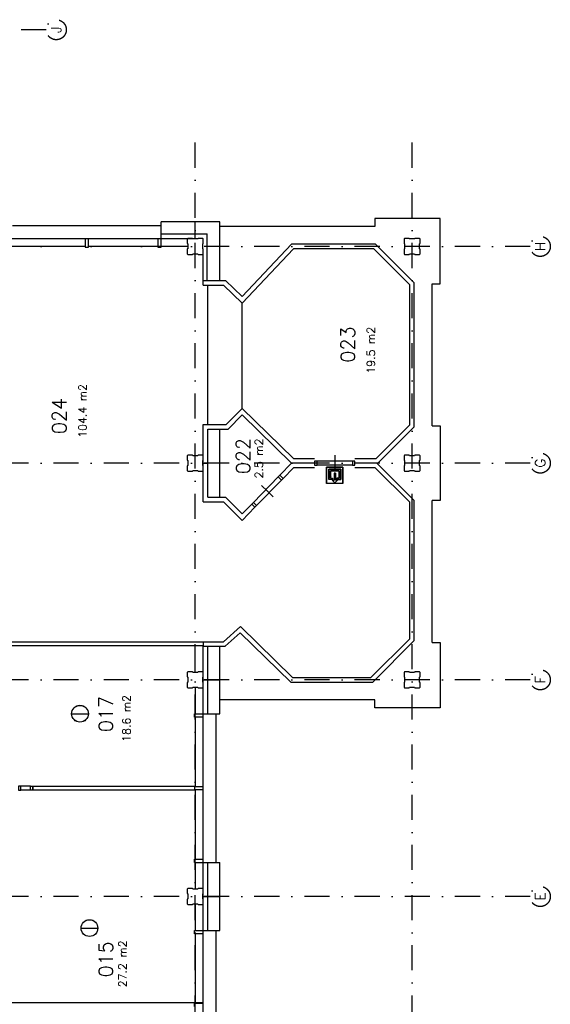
# Model space of a CAD drawing. Extents: x 36324 to 146208, y -50294 to 26426.
# Tile 24 of 39: x 132988 to 146208, y -26889 to -2353. Entities that reach past the tile are written whole.
import ezdxf
from ezdxf.enums import TextEntityAlignment as Align

# ---------------------------------------------------------------- set-up
doc = ezdxf.new("R2010")
doc.units = 0
doc.header["$LTSCALE"] = 100
doc.linetypes.add('B0302', pattern=[12.5, 6.25, -3.125, 0, -3.125])
for name, color, linetype in [('Bouwkundig', 253, 'CONTINUOUS'), ('Bouwkundig tekst', 252, 'CONTINUOUS'), ('Stramien', 252, 'B0302')]:
    doc.layers.add(name, color=color, linetype=linetype)
doc.styles.add('bouwk tekst', font='romans.shx')
doc.styles.get("Standard").update_dxf_attribs({"font": 'romans.shx'})

msp = doc.modelspace()

# ---------------------------------------------------------------- linework, layer by layer
at = {"layer": 'Bouwkundig', "linetype": 'Continuous'}
for p, q in [((143462.8, -7303.7), (141832.8, -7303.7)), ((141832.8, -7303.7), (141832.8, -7503.7)), ((143462.8, -8933.2), (143462.8, -7303.7)), ((136512.8, -7489.2), (132812.8, -7489.2)), ((136512.8, -8023.2), (136512.8, -7389.2)), ((137362.8, -7389.2), (136512.8, -7389.2)), ((137362.8, -7803.2), (137362.8, -7389.2)), ((137976.8, -7389.7), (137362.8, -7389.7)), ((137976.8, -8853.2), (137976.8, -7389.7)), ((141832.8, -7503.7), (137976.8, -7503.7)), ((126562.8, -7803.2), (137432.8, -7803.2)), ((134622.8, -7803.2), (134622.8, -8023.2)), ((134702.8, -8023.2), (134702.8, -7803.2)), ((136432.8, -7803.2), (136432.8, -8023.2)), ((136512.8, -7689.2), (137662.8, -7689.2)), ((137662.8, -8853.2), (137662.8, -7689.2)), ((134622.8, -8003.2), (132892.8, -8003.2)), ((134622.8, -8023.2), (134702.8, -8023.2)), ((136432.8, -8003.2), (134702.8, -8003.2)), ((136432.8, -8023.2), (136512.8, -8023.2)), ((137177.8, -8003.2), (136512.8, -8003.2)), ((139761.3, -7946.2), (138529.8, -9254.2)), ((139810.3, -8060.2), (138531.3, -9417.7)), ((141856.3, -7946.2), (139761.3, -7946.2)), ((141809.3, -8060.2), (139810.3, -8060.2)), ((142705.8, -8956.7), (141809.3, -8060.2)), ((142819.8, -8909.7), (141856.3, -7946.2)), ((137562.8, -8967.2), (137562.8, -8188.1)), ((137562.8, -8853.2), (138112.8, -8853.2)), ((137562.8, -8967.2), (138065.8, -8967.2)), ((137676.8, -12439.2), (137676.8, -8967.2)), ((138065.8, -8967.2), (138531.3, -9417.7)), ((138112.8, -8853.2), (138529.8, -9254.7)), ((142705.8, -12449.7), (142705.8, -8956.7)), ((142819.8, -12496.7), (142819.8, -8909.7)), ((143262.8, -12473.2), (143262.8, -8933.2)), ((143262.8, -8933.2), (143462.8, -8933.2)), ((138531.3, -12040.2), (138531.3, -9417.7)), ((138132.3, -12439.2), (138531.3, -12040.2)), ((138179.8, -12553.2), (138532.3, -12200.7)), ((139808.8, -13288.7), (138531.3, -12040.2)), ((139762.8, -13403.2), (138532.3, -12200.7)), ((137562.8, -12439.2), (138132.3, -12439.2)), ((137562.8, -14367.2), (137562.8, -12439.2)), ((141866.3, -13289.2), (142705.8, -12449.7)), ((141913.3, -13403.2), (142819.8, -12496.7)), ((143262.8, -12473.2), (143462.8, -12473.2)), ((143462.8, -12473.2), (143462.8, -14333.2)), ((137676.8, -12553.2), (138179.8, -12553.2)), ((137676.8, -14253.2), (137676.8, -12553.2)), ((137976.8, -14253.2), (137976.8, -12553.2)), ((137562.8, -13403.2), (137676.8, -13403.2)), ((139762.8, -13403.2), (139469.9, -13703.8)), ((140335.6, -13403.2), (139762.8, -13403.2)), ((139809.8, -13289.2), (140335.6, -13289.2)), ((141340.5, -13289.2), (141866.3, -13289.2)), ((141889.8, -13403.2), (141340.6, -13403.2)), ((142819.8, -14333.2), (141889.8, -13403.2)), ((139810.8, -13517.2), (139551.2, -13783.6)), ((140335.6, -13517.2), (139810.8, -13517.2)), ((141041.3, -13503.2), (140634.9, -13503.2)), ((140634.9, -13503.2), (140634.9, -13909.6)), ((140987.1, -13557.4), (140689.1, -13557.4)), ((140689.1, -13557.4), (140689.1, -13814.8)), ((140729.7, -13598.1), (140946.5, -13598.1)), ((140729.7, -13774.2), (140729.7, -13598.1)), ((140763.6, -13728.1), (140763.6, -13728.1)), ((140858.4, -13652.3), (140820.5, -13652.3)), ((140820.5, -13652.3), (140820.5, -13828.4)), ((140858.4, -13652.3), (140858.4, -13828.4)), ((140946.5, -13598.1), (140946.5, -13774.2)), ((140987.1, -13814.8), (140987.1, -13557.4)), ((141041.3, -13909.6), (141041.3, -13503.2)), ((141842.8, -13517.2), (141340.6, -13517.2)), ((142705.8, -14380.2), (141842.8, -13517.2)), ((139428.2, -13746.6), (138810.1, -14380.7)), ((139509.5, -13826.4), (138891.3, -14460.4)), ((141041.3, -13909.6), (140634.9, -13909.6)), ((140783.9, -13814.8), (140689.1, -13814.8)), ((140729.7, -13774.2), (140783.9, -13774.2)), ((140839.5, -13893.4), (140774.4, -13828.4)), ((140774.4, -13828.4), (140820.5, -13828.4)), ((140783.9, -13774.2), (140783.9, -13814.8)), ((140839.5, -13893.4), (140904.5, -13828.4)), ((140904.5, -13828.4), (140858.4, -13828.4)), ((140946.5, -13774.2), (140892.3, -13774.2)), ((140892.3, -13774.2), (140892.3, -13814.8)), ((140892.3, -13814.8), (140987.1, -13814.8)), ((137562.8, -14367.2), (138065.8, -14367.2)), ((137676.8, -14253.2), (138112.8, -14253.2)), ((138065.8, -14367.2), (138529.8, -14831.2)), ((138112.8, -14253.2), (138528.8, -14669.2)), ((138768.4, -14423.5), (138528.8, -14669.2)), ((142705.8, -17779.7), (142705.8, -14380.2)), ((142819.8, -17826.7), (142819.8, -14333.2)), ((143262.8, -17873.2), (143262.8, -14333.2)), ((143462.8, -14333.2), (143262.8, -14333.2)), ((138849.6, -14503.2), (138529.8, -14831.2)), ((138062.8, -17853.2), (138488.3, -17477.7)), ((138105.8, -17967.2), (138484.3, -17633.7)), ((139739.3, -18861.2), (138484.3, -17633.7)), ((139785.3, -18746.7), (138488.3, -17477.7)), ((137562.8, -17853.2), (137562.8, -17953.2)), ((137562.8, -17853.2), (138062.8, -17853.2)), ((141739.3, -18746.2), (142705.8, -17779.7)), ((141786.3, -18860.2), (142819.8, -17826.7)), ((143262.8, -17873.2), (143462.8, -17873.2)), ((143462.8, -17873.2), (143462.8, -19503.2)), ((137361.8, -18618.2), (137361.8, -17953.2)), ((137562.8, -46003.1), (137562.8, -17967.2)), ((137562.8, -17967.2), (138105.8, -17967.2)), ((137676.8, -19653.2), (137676.8, -17967.2)), ((137976.8, -19653.2), (137976.8, -17967.2)), ((137562.8, -18803.2), (137976.8, -18803.2)), ((139739.3, -18860.2), (141786.3, -18860.2)), ((139786.3, -18746.2), (141739.3, -18746.2)), ((137362.8, -18988.1), (137362.8, -19653.2)), ((141832.8, -19303.2), (137976.8, -19303.2)), ((141832.8, -19503.2), (141832.8, -19303.2)), ((143462.8, -19503.2), (141832.8, -19503.2)), ((134280.9, -19647.6), (134699.8, -19647.6)), ((137342.8, -19733.2), (137342.8, -19653.2)), ((137342.8, -19653.2), (137976.8, -19653.2)), ((137562.8, -19733.2), (137342.8, -19733.2)), ((137362.8, -19733.2), (137362.8, -21463.2)), ((137876.8, -19653.2), (137876.8, -23353.2)), ((137342.8, -21453.2), (137342.8, -21553.2)), ((137342.8, -21463.2), (137562.8, -21463.2)), ((137562.8, -21543.2), (137342.8, -21543.2)), ((137362.8, -21543.2), (137362.8, -23273.2)), ((137342.8, -23353.2), (137342.8, -23273.2)), ((137342.8, -23273.2), (137562.8, -23273.2)), ((137342.8, -23353.2), (137976.8, -23353.2)), ((137362.8, -23353.2), (137362.8, -24018.1)), ((137676.8, -25053.2), (137676.8, -23353.2)), ((137976.8, -25053.2), (137976.8, -23353.2)), ((137562.8, -24203.2), (137976.8, -24203.2)), ((137362.8, -24388.1), (137362.8, -25053.2)), ((134515.9, -24989.6), (134934.8, -24989.6)), ((137342.8, -25053.2), (137976.8, -25053.2)), ((137342.8, -25133.2), (137342.8, -25053.2)), ((137562.8, -25133.2), (137342.8, -25133.2)), ((137362.8, -25133.2), (137362.8, -26863.2)), ((137876.8, -25053.2), (137876.8, -28753.2)), ((137342.8, -26863.2), (137562.8, -26863.2)), ((137342.8, -26943.2), (137342.8, -26863.2))]:
    msp.add_line(p, q, dxfattribs=at)
at = {"layer": 'Bouwkundig'}
msp.add_line((137562.8, -26853.2), (129312.8, -26853.2), dxfattribs=at)
at = {"layer": 'Bouwkundig', "linetype": 'Continuous'}
for points in [[(137162.8, -8188.2), (137177.8, -8203.2), (137292.8, -8203.2), (137300.8, -8188.2), (137425.8, -8188.2), (137430.8, -8203.2), (137547.8, -8203.2), (137562.8, -8188.2), (137562.8, -8069.2), (137547.8, -8061.2), (137547.8, -7936.2), (137562.8, -7931.2), (137562.8, -7818.2), (137547.8, -7803.2), (137432.8, -7803.2), (137424.8, -7818.2), (137299.8, -7818.2), (137294.8, -7803.2), (137177.8, -7803.2), (137162.8, -7818.2), (137162.8, -7929.2), (137177.8, -7937.2), (137177.8, -8062.2), (137162.8, -8067.2), (137162.8, -8188.2)], [(142562.8, -8188.2), (142577.8, -8203.2), (142692.8, -8203.2), (142700.8, -8188.2), (142825.8, -8188.2), (142830.8, -8203.2), (142947.8, -8203.2), (142962.8, -8188.2), (142962.8, -8069.2), (142947.8, -8061.2), (142947.8, -7936.2), (142962.8, -7931.2), (142962.8, -7818.2), (142947.8, -7803.2), (142832.8, -7803.2), (142824.8, -7818.2), (142699.8, -7818.2), (142694.8, -7803.2), (142577.8, -7803.2), (142562.8, -7818.2), (142562.8, -7929.2), (142577.8, -7937.2), (142577.8, -8062.2), (142562.8, -8067.2), (142562.8, -8188.2)], [(137162.8, -13588.4), (137177.8, -13603.4), (137292.8, -13603.4), (137300.8, -13588.4), (137425.8, -13588.4), (137430.8, -13603.4), (137547.8, -13603.4), (137562.8, -13588.4), (137562.8, -13469.4), (137547.8, -13461.4), (137547.8, -13336.4), (137562.8, -13331.4), (137562.8, -13218.4), (137547.8, -13203.4), (137432.8, -13203.4), (137424.8, -13218.4), (137299.8, -13218.4), (137294.8, -13203.4), (137177.8, -13203.4), (137162.8, -13218.4), (137162.8, -13329.4), (137177.8, -13337.4), (137177.8, -13462.4), (137162.8, -13467.4), (137162.8, -13588.4)], [(140838.1, -13203.2), (140838.1, -13403.2), (140838.1, -13603.2)], [(142562.8, -13588.2), (142577.8, -13603.2), (142692.8, -13603.2), (142700.8, -13588.2), (142825.8, -13588.2), (142830.8, -13603.2), (142947.8, -13603.2), (142962.8, -13588.2), (142962.8, -13469.2), (142947.8, -13461.2), (142947.8, -13336.2), (142962.8, -13331.2), (142962.8, -13218.2), (142947.8, -13203.2), (142832.8, -13203.2), (142824.8, -13218.2), (142699.8, -13218.2), (142694.8, -13203.2), (142577.8, -13203.2), (142562.8, -13218.2), (142562.8, -13329.2), (142577.8, -13337.2), (142577.8, -13462.2), (142562.8, -13467.2), (142562.8, -13588.2)], [(141280.8, -13353.5), (140395.3, -13353.5)], [(141280.8, -13453.2), (140395.3, -13453.2)], [(140634.9, -13909.6), (140634.9, -13503.2), (141041.3, -13503.2), (141041.3, -13909.6), (140634.9, -13909.6)], [(140783.9, -13814.8), (140689.1, -13814.8), (140689.1, -13557.4), (140987.1, -13557.4), (140987.1, -13814.8), (140892.3, -13814.8), (140892.3, -13774.2), (140946.5, -13774.2), (140946.5, -13598.1), (140729.7, -13598.1), (140729.7, -13774.2), (140783.9, -13774.2), (140783.9, -13814.8)], [(139301.2, -14242.5), (139158.6, -14102.3), (139015.9, -13962.1)], [(129193.8, -17853.2), (137562.8, -17853.2)], [(137562.8, -17953.2), (132012.8, -17953.2)], [(137162.9, -18988.4), (137177.9, -19003.4), (137292.9, -19003.4), (137300.9, -18988.4), (137425.9, -18988.4), (137430.9, -19003.4), (137547.9, -19003.4), (137562.9, -18988.4), (137562.9, -18869.4), (137547.9, -18861.4), (137547.9, -18736.4), (137562.9, -18731.4), (137562.9, -18618.4), (137547.9, -18603.4), (137432.9, -18603.4), (137424.9, -18618.4), (137299.9, -18618.4), (137294.9, -18603.4), (137177.9, -18603.4), (137162.9, -18618.4), (137162.9, -18729.4), (137177.9, -18737.4), (137177.9, -18862.4), (137162.9, -18867.4), (137162.9, -18988.4)], [(142562.9, -18988.2), (142577.9, -19003.2), (142692.9, -19003.2), (142700.9, -18988.2), (142825.9, -18988.2), (142830.9, -19003.2), (142947.9, -19003.2), (142962.9, -18988.2), (142962.9, -18869.2), (142947.9, -18861.2), (142947.9, -18736.2), (142962.9, -18731.2), (142962.9, -18618.2), (142947.9, -18603.2), (142832.9, -18603.2), (142824.9, -18618.2), (142699.9, -18618.2), (142694.9, -18603.2), (142577.9, -18603.2), (142562.9, -18618.2), (142562.9, -18729.2), (142577.9, -18737.2), (142577.9, -18862.2), (142562.9, -18867.2), (142562.9, -18988.2)], [(133253.1, -21453.5), (133017.8, -21453.5)], [(133253.1, -21553.2), (133017.8, -21553.2)], [(133312.8, -21553.2), (133312.8, -21453.2)], [(133312.8, -21453.2), (137342.8, -21453.2)], [(137342.8, -21553.2), (133312.8, -21553.2)], [(137163, -24388.1), (137178, -24403.1), (137293, -24403.1), (137301, -24388.1), (137426, -24388.1), (137431, -24403.1), (137548, -24403.1), (137563, -24388.1), (137563, -24269.1), (137548, -24261.1), (137548, -24136.1), (137563, -24131.1), (137563, -24018.1), (137548, -24003.1), (137433, -24003.1), (137425, -24018.1), (137300, -24018.1), (137295, -24003.1), (137178, -24003.1), (137163, -24018.1), (137163, -24129.1), (137178, -24137.1), (137178, -24262.1), (137163, -24267.1), (137163, -24388.1)]]:
    msp.add_lwpolyline(points, dxfattribs=at)
for points in [[(140335.6, -13453.2), (140395.3, -13453.2), (140395.3, -13353.5), (140335.6, -13353.5)], [(141280.8, -13453.2), (141340.6, -13453.2), (141340.6, -13353.5), (141280.8, -13353.5)], [(139469.9, -13703.8), (139428.2, -13746.6), (139509.5, -13826.4), (139551.2, -13783.6)], [(138810.1, -14380.7), (138768.4, -14423.5), (138849.6, -14503.2), (138891.3, -14460.4)], [(132958.1, -21553.2), (133017.8, -21553.2), (133017.8, -21453.5), (132958.1, -21453.5)], [(133312.8, -21553.2), (133253.1, -21553.2), (133253.1, -21453.5), (133312.8, -21453.5)]]:
    msp.add_lwpolyline(points, close=True, dxfattribs=at)
for centre, radius in [((134490.3, -19647.6), 209.5), ((134490.3, -19647.6), 208.2), ((134725.3, -24989.6), 209.5), ((134725.3, -24989.6), 208.2)]:
    msp.add_circle(centre, radius, dxfattribs=at)
at = {"layer": 'Stramien'}
for p, q in [((133648.8, -2603.2), (36324.1, -2603.2)), ((137362.8, -49794.2), (137362.8, -5236.2)), ((142762.8, -49794.2), (142762.8, -5236.2)), ((145707.8, -8003.2), (36324.1, -8003.2)), ((145707.8, -13403.2), (36324.1, -13403.2)), ((145707.8, -18803.2), (36324.1, -18803.2)), ((145707.8, -24203.2), (36324.1, -24203.2))]:
    msp.add_line(p, q, dxfattribs=at)
for centre in [(133898.8, -2603.2), (145957.9, -8003.2), (145957.9, -13403.2), (145957.9, -18803.2), (145957.9, -24203.2)]:
    msp.add_circle(centre, 250, dxfattribs=at)

# ---------------------------------------------------------------- texts
at = {"layer": 'Bouwkundig tekst', "linetype": 'Continuous'}
for s, p in [('023', (141337.8, -10899.2)), ('024', (134150.3, -12680.1)), ('022', (138732.8, -13677.2)), ('017', (135308.8, -20106.2)), ('015', (135308.8, -26218.2))]:
    msp.add_text(s, height=350, rotation=90, dxfattribs=at).set_placement(p)
at = {"layer": 'Bouwkundig tekst', "linetype": 'Continuous', "char_height": 200, "attachment_point": 1, "rotation": 90, "style": 'bouwk tekst'}
for s, insert, width in [('19.5 m2', (141639.3, -11174.6), 1805), ('104.4 m2', (134455.3, -12771.6), 1805), ('2.5 m2', (138848.3, -13784.6), 2174), ('18.6 m2', (135548.3, -20347.6), 1805), ('27.2 m2', (135451.3, -26464.6), 1805)]:
    msp.add_mtext(s, dxfattribs=dict(at, insert=insert, width=width))
at = {"layer": 'Stramien', "style": 'bouwk tekst'}
for s, p in [('J', (133898.8, -2603.2)), ('H', (145957.9, -8003.2)), ('G', (145957.9, -13403)), ('F', (145957.9, -18803.2)), ('E', (145957.9, -24203))]:
    msp.add_text(s, height=250, rotation=90, dxfattribs=at).set_placement(p, align=Align.MIDDLE)

doc.saveas('drawing.dxf')
